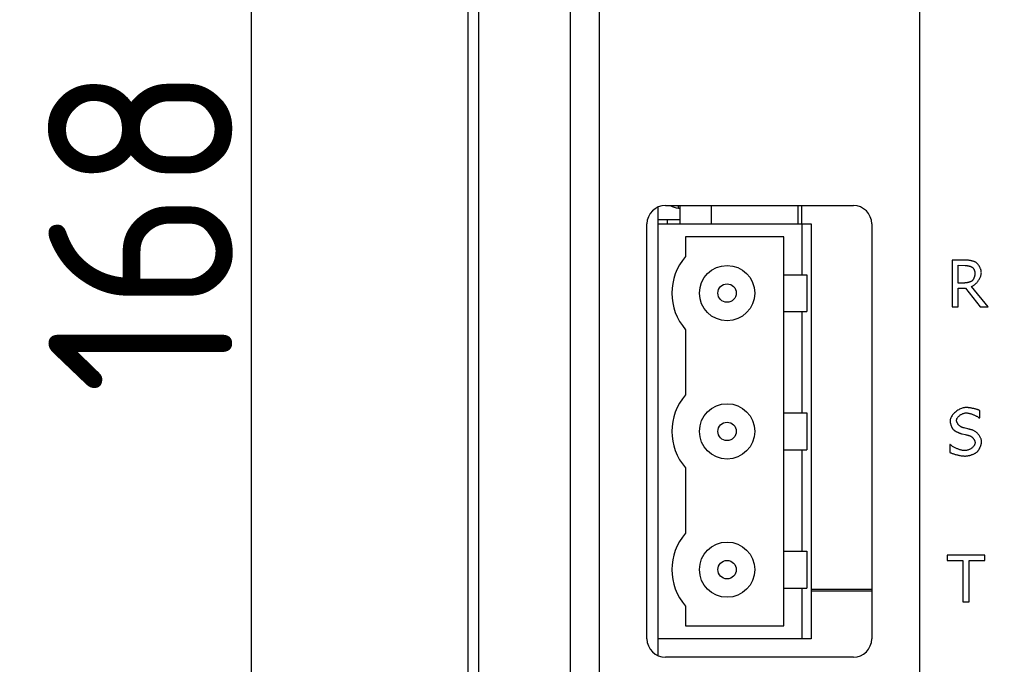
# Model space of a CAD drawing. Header units: millimetres. Extents: x 1026 to 1372, y 127 to 478.
# Tile 13 of 33: x 1046 to 1100, y 320 to 355. Entities that reach past the tile are written whole.
import ezdxf

# ---------------------------------------------------------------- set-up
doc = ezdxf.new("R2010")
doc.units = ezdxf.units.MM
doc.layers.get('Defpoints').update_dxf_attribs({"color": 8})
doc.styles.add('Dimemsions', font='isocp.shx', dxfattribs={"bigfont": 'chineset.shx'})
doc.dimstyles.new('ISO-25', dxfattribs={"dimtxt": 3, "dimasz": 3, "dimexe": 1, "dimexo": 1, "dimgap": 1, "dimtad": 1, "dimdsep": 46, "dimtxsty": 'Dimemsions', "dimcen": 0, "dimclrd": 2, "dimclre": 2, "dimclrt": 2, "dimazin": 2, "dimtfac": 1, "dimtmove": 0, "dimatfit": 3, "dimfxl": 0, "dimarcsym": 0})

# ---------------------------------------------------------------- blocks, each defined once
blk = doc.blocks.new('*D12')
at = {"color": 2, "lineweight": -2}
for p, q in [((1074.799, 427.284), (1058.028, 427.284)), ((1059.028, 421.284), (1059.028, 265.284)), ((1098.899, 259.284), (1058.028, 259.284))]:
    blk.add_line(p, q, dxfattribs=at)
at = {"color": 2}
for points in [[(1058.028, 421.284), (1060.028, 421.284), (1059.028, 427.284)], [(1058.028, 265.284), (1060.028, 265.284), (1059.028, 259.284)]]:
    blk.add_solid(points, dxfattribs=at)
at = {"layer": 'Defpoints', "color": 0}
for p in [(1075.799, 427.284), (1059.028, 259.284), (1099.899, 259.284)]:
    blk.add_point(p, dxfattribs=at)
at = {"color": 2, "insert": (1053.028, 343.284), "char_height": 10, "attachment_point": 5, "rotation": 90, "style": 'Dimemsions'}
blk.add_mtext('168', dxfattribs=at)

msp = doc.modelspace()

# ---------------------------------------------------------------- linework, layer by layer
at = {"color": 7, "linetype": 'Continuous'}
for p, q in [((1070.806, 272.277), (1070.806, 422.291)), ((1071.37, 417.498), (1071.37, 277.07)), ((1076.363, 277.07), (1076.363, 417.498)), ((1077.906, 375.284), (1077.906, 283.134)), ((1095.306, 283.134), (1095.306, 375.284)), ((1081.106, 320.204), (1081.106, 344.513)), ((1081.506, 344.609), (1091.706, 344.609)), ((1082.218, 344.47), (1082.218, 344.609)), ((1082.218, 344.47), (1082.306, 344.462)), ((1082.306, 343.609), (1082.306, 344.609)), ((1084.006, 343.609), (1084.006, 344.609)), ((1088.706, 343.609), (1088.706, 344.609)), ((1088.906, 343.609), (1088.906, 344.609)), ((1080.506, 321.109), (1080.506, 343.609)), ((1081.106, 343.859), (1082.306, 343.859)), ((1081.106, 343.609), (1089.426, 343.609)), ((1081.606, 343.859), (1081.606, 343.609)), ((1088.926, 340.859), (1088.926, 343.609)), ((1089.426, 343.609), (1089.426, 321.109)), ((1092.706, 343.609), (1092.706, 321.109)), ((1082.606, 342.909), (1082.606, 341.843)), ((1087.926, 342.909), (1082.606, 342.909)), ((1087.926, 321.809), (1087.926, 342.909)), ((1097.063, 341.654), (1097.063, 339.114)), ((1097.718, 341.654), (1097.063, 341.654)), ((1097.745, 341.654), (1097.718, 341.654)), ((1097.774, 341.653), (1097.745, 341.654)), ((1097.803, 341.652), (1097.774, 341.653)), ((1097.832, 341.65), (1097.803, 341.652)), ((1097.862, 341.648), (1097.832, 341.65)), ((1097.892, 341.645), (1097.862, 341.648)), ((1097.922, 341.642), (1097.892, 341.645)), ((1097.952, 341.638), (1097.922, 341.642)), ((1097.983, 341.634), (1097.952, 341.638)), ((1098.013, 341.63), (1097.983, 341.634)), ((1098.043, 341.625), (1098.013, 341.63)), ((1098.072, 341.619), (1098.043, 341.625)), ((1098.102, 341.613), (1098.072, 341.619)), ((1098.13, 341.607), (1098.102, 341.613)), ((1098.158, 341.6), (1098.13, 341.607)), ((1098.185, 341.593), (1098.158, 341.6)), ((1098.212, 341.585), (1098.185, 341.593)), ((1098.237, 341.577), (1098.212, 341.585)), ((1098.262, 341.569), (1098.237, 341.577)), ((1098.285, 341.56), (1098.262, 341.569)), ((1098.307, 341.551), (1098.285, 341.56)), ((1098.327, 341.541), (1098.307, 341.551)), ((1098.346, 341.531), (1098.327, 341.541)), ((1098.364, 341.52), (1098.346, 341.531)), ((1098.381, 341.508), (1098.364, 341.52)), ((1098.398, 341.495), (1098.381, 341.508)), ((1098.415, 341.479), (1098.398, 341.495)), ((1098.432, 341.463), (1098.415, 341.479)), ((1098.449, 341.444), (1098.432, 341.463)), ((1098.465, 341.425), (1098.449, 341.444)), ((1097.401, 340.406), (1097.401, 341.37)), ((1097.401, 341.37), (1097.768, 341.36)), ((1097.768, 341.36), (1097.786, 341.359)), ((1097.786, 341.359), (1097.804, 341.358)), ((1097.804, 341.358), (1097.823, 341.357)), ((1097.823, 341.357), (1097.842, 341.355)), ((1097.842, 341.355), (1097.862, 341.352)), ((1097.862, 341.352), (1097.881, 341.35)), ((1097.881, 341.35), (1097.9, 341.347)), ((1097.9, 341.347), (1097.92, 341.343)), ((1097.92, 341.343), (1097.939, 341.34)), ((1097.939, 341.34), (1097.958, 341.336)), ((1097.958, 341.336), (1097.977, 341.332)), ((1097.977, 341.332), (1097.995, 341.328)), ((1097.995, 341.328), (1098.013, 341.323)), ((1098.013, 341.323), (1098.03, 341.318)), ((1098.03, 341.318), (1098.047, 341.314)), ((1098.047, 341.314), (1098.063, 341.308)), ((1098.063, 341.308), (1098.079, 341.303)), ((1098.079, 341.303), (1098.093, 341.298)), ((1098.093, 341.298), (1098.107, 341.292)), ((1098.107, 341.292), (1098.12, 341.286)), ((1098.12, 341.286), (1098.132, 341.281)), ((1098.132, 341.281), (1098.142, 341.275)), ((1098.142, 341.275), (1098.152, 341.269)), ((1098.152, 341.269), (1098.162, 341.261)), ((1098.162, 341.261), (1098.172, 341.252)), ((1098.172, 341.252), (1098.182, 341.242)), ((1098.182, 341.242), (1098.192, 341.231)), ((1098.192, 341.231), (1098.202, 341.22)), ((1098.202, 341.22), (1098.211, 341.207)), ((1098.211, 341.207), (1098.22, 341.194)), ((1098.22, 341.194), (1098.229, 341.18)), ((1098.229, 341.18), (1098.238, 341.165)), ((1098.238, 341.165), (1098.246, 341.15)), ((1098.246, 341.15), (1098.254, 341.135)), ((1098.254, 341.135), (1098.261, 341.119)), ((1098.261, 341.119), (1098.268, 341.103)), ((1098.268, 341.103), (1098.275, 341.087)), ((1098.275, 341.087), (1098.281, 341.07)), ((1098.281, 341.07), (1098.286, 341.054)), ((1098.286, 341.054), (1098.291, 341.037)), ((1098.291, 341.037), (1098.296, 341.021)), ((1098.296, 341.021), (1098.299, 341.005)), ((1098.299, 341.005), (1098.302, 340.989)), ((1098.302, 340.989), (1098.305, 340.973)), ((1098.305, 340.973), (1098.307, 340.958)), ((1098.307, 340.912), (1098.306, 340.895)), ((1098.307, 340.958), (1098.308, 340.943)), ((1098.308, 340.929), (1098.307, 340.912)), ((1098.308, 340.943), (1098.308, 340.929)), ((1098.482, 341.404), (1098.465, 341.425)), ((1098.498, 341.382), (1098.482, 341.404)), ((1098.514, 341.359), (1098.498, 341.382)), ((1098.529, 341.335), (1098.514, 341.359)), ((1098.544, 341.31), (1098.529, 341.335)), ((1098.558, 341.285), (1098.544, 341.31)), ((1098.572, 341.258), (1098.558, 341.285)), ((1098.584, 341.232), (1098.572, 341.258)), ((1098.596, 341.205), (1098.584, 341.232)), ((1098.607, 341.178), (1098.596, 341.205)), ((1098.617, 341.15), (1098.607, 341.178)), ((1098.626, 341.123), (1098.617, 341.15)), ((1098.634, 341.096), (1098.626, 341.123)), ((1098.64, 341.069), (1098.634, 341.096)), ((1098.645, 341.042), (1098.64, 341.069)), ((1098.649, 341.015), (1098.645, 341.042)), ((1098.646, 340.893), (1098.651, 340.929)), ((1098.651, 340.989), (1098.649, 341.015)), ((1098.652, 340.964), (1098.651, 340.989)), ((1098.651, 340.929), (1098.652, 340.964)), ((1087.926, 340.859), (1089.182, 340.859)), ((1089.182, 340.859), (1089.182, 338.859)), ((1097.716, 340.407), (1097.401, 340.406)), ((1097.735, 340.407), (1097.716, 340.407)), ((1097.756, 340.408), (1097.735, 340.407)), ((1097.776, 340.409), (1097.756, 340.408)), ((1097.798, 340.411), (1097.776, 340.409)), ((1097.819, 340.414), (1097.798, 340.411)), ((1097.841, 340.417), (1097.819, 340.414)), ((1097.863, 340.42), (1097.841, 340.417)), ((1097.886, 340.424), (1097.863, 340.42)), ((1097.908, 340.429), (1097.886, 340.424)), ((1097.93, 340.433), (1097.908, 340.429)), ((1097.952, 340.439), (1097.93, 340.433)), ((1097.973, 340.444), (1097.952, 340.439)), ((1097.994, 340.45), (1097.973, 340.444)), ((1098.015, 340.457), (1097.994, 340.45)), ((1098.035, 340.463), (1098.015, 340.457)), ((1098.054, 340.471), (1098.035, 340.463)), ((1098.072, 340.478), (1098.054, 340.471)), ((1098.089, 340.486), (1098.072, 340.478)), ((1098.106, 340.495), (1098.089, 340.486)), ((1098.121, 340.503), (1098.106, 340.495)), ((1098.135, 340.512), (1098.121, 340.503)), ((1098.147, 340.522), (1098.135, 340.512)), ((1098.158, 340.532), (1098.147, 340.522)), ((1098.167, 340.541), (1098.158, 340.532)), ((1098.177, 340.551), (1098.167, 340.541)), ((1098.186, 340.563), (1098.177, 340.551)), ((1098.195, 340.576), (1098.186, 340.563)), ((1098.204, 340.59), (1098.195, 340.576)), ((1098.213, 340.604), (1098.204, 340.59)), ((1098.221, 340.62), (1098.213, 340.604)), ((1098.23, 340.636), (1098.221, 340.62)), ((1098.238, 340.653), (1098.23, 340.636)), ((1098.246, 340.67), (1098.238, 340.653)), ((1098.253, 340.688), (1098.246, 340.67)), ((1098.26, 340.707), (1098.253, 340.688)), ((1098.267, 340.725), (1098.26, 340.707)), ((1098.273, 340.744), (1098.267, 340.725)), ((1098.279, 340.763), (1098.273, 340.744)), ((1098.285, 340.783), (1098.279, 340.763)), ((1098.29, 340.802), (1098.285, 340.783)), ((1098.294, 340.821), (1098.29, 340.802)), ((1098.298, 340.84), (1098.294, 340.821)), ((1098.301, 340.858), (1098.298, 340.84)), ((1098.304, 340.877), (1098.301, 340.858)), ((1098.306, 340.895), (1098.304, 340.877)), ((1098.34, 340.362), (1098.37, 340.391)), ((1098.37, 340.391), (1098.399, 340.421)), ((1098.399, 340.421), (1098.427, 340.453)), ((1098.427, 340.453), (1098.454, 340.487)), ((1098.454, 340.487), (1098.48, 340.521)), ((1098.48, 340.521), (1098.504, 340.557)), ((1098.504, 340.557), (1098.528, 340.593)), ((1098.528, 340.593), (1098.549, 340.63)), ((1098.549, 340.63), (1098.57, 340.668)), ((1098.57, 340.668), (1098.588, 340.705)), ((1098.588, 340.705), (1098.604, 340.743)), ((1098.604, 340.743), (1098.618, 340.781)), ((1098.618, 340.781), (1098.63, 340.819)), ((1098.63, 340.819), (1098.639, 340.856)), ((1098.639, 340.856), (1098.646, 340.893)), ((1097.401, 339.114), (1097.401, 340.124)), ((1097.401, 340.124), (1097.788, 340.124)), ((1097.788, 340.124), (1098.59, 339.114)), ((1098.125, 340.219), (1098.156, 340.232)), ((1099.029, 339.114), (1098.125, 340.219)), ((1098.156, 340.232), (1098.187, 340.247)), ((1098.187, 340.247), (1098.218, 340.266)), ((1098.218, 340.266), (1098.249, 340.286)), ((1098.249, 340.286), (1098.279, 340.309)), ((1098.279, 340.309), (1098.31, 340.335)), ((1098.31, 340.335), (1098.34, 340.362)), ((1087.926, 338.859), (1089.182, 338.859)), ((1088.926, 333.359), (1088.926, 338.859)), ((1097.063, 339.114), (1097.401, 339.114)), ((1098.59, 339.114), (1099.029, 339.114)), ((1082.606, 337.874), (1082.606, 334.343)), ((1097.286, 333.441), (1097.243, 333.406)), ((1097.331, 333.474), (1097.286, 333.441)), ((1097.376, 333.505), (1097.331, 333.474)), ((1097.423, 333.534), (1097.376, 333.505)), ((1097.471, 333.56), (1097.423, 333.534)), ((1097.52, 333.584), (1097.471, 333.56)), ((1097.569, 333.604), (1097.52, 333.584)), ((1097.618, 333.621), (1097.569, 333.604)), ((1097.667, 333.635), (1097.618, 333.621)), ((1097.715, 333.645), (1097.667, 333.635)), ((1097.763, 333.652), (1097.715, 333.645)), ((1097.81, 333.654), (1097.763, 333.652)), ((1097.838, 333.653), (1097.81, 333.654)), ((1097.867, 333.652), (1097.838, 333.653)), ((1097.898, 333.65), (1097.867, 333.652)), ((1097.929, 333.647), (1097.898, 333.65)), ((1097.962, 333.644), (1097.929, 333.647)), ((1097.996, 333.639), (1097.962, 333.644)), ((1098.03, 333.634), (1097.996, 333.639)), ((1098.065, 333.629), (1098.03, 333.634)), ((1098.101, 333.623), (1098.065, 333.629)), ((1098.136, 333.616), (1098.101, 333.623)), ((1098.172, 333.609), (1098.136, 333.616)), ((1098.207, 333.602), (1098.172, 333.609)), ((1098.243, 333.594), (1098.207, 333.602)), ((1098.277, 333.585), (1098.243, 333.594)), ((1098.312, 333.576), (1098.277, 333.585)), ((1098.345, 333.567), (1098.312, 333.576)), ((1098.378, 333.558), (1098.345, 333.567)), ((1098.409, 333.549), (1098.378, 333.558)), ((1098.439, 333.539), (1098.409, 333.549)), ((1098.468, 333.529), (1098.439, 333.539)), ((1098.495, 333.519), (1098.468, 333.529)), ((1098.521, 333.509), (1098.495, 333.519)), ((1098.544, 333.499), (1098.521, 333.509)), ((1098.566, 333.489), (1098.544, 333.499)), ((1098.566, 333.086), (1098.566, 333.489)), ((1087.926, 333.359), (1089.182, 333.359)), ((1089.182, 333.359), (1089.182, 331.359)), ((1096.959, 332.966), (1096.956, 332.927)), ((1096.956, 332.927), (1096.956, 332.908)), ((1096.956, 332.908), (1096.958, 332.889)), ((1096.958, 332.889), (1096.96, 332.868)), ((1096.966, 333.006), (1096.959, 332.966)), ((1096.978, 333.047), (1096.966, 333.006)), ((1096.993, 333.088), (1096.978, 333.047)), ((1097.013, 333.13), (1096.993, 333.088)), ((1097.037, 333.171), (1097.013, 333.13)), ((1097.064, 333.212), (1097.037, 333.171)), ((1097.095, 333.253), (1097.064, 333.212)), ((1097.128, 333.293), (1097.095, 333.253)), ((1097.164, 333.332), (1097.128, 333.293)), ((1097.203, 333.37), (1097.164, 333.332)), ((1097.243, 333.406), (1097.203, 333.37)), ((1097.308, 332.962), (1097.31, 332.985)), ((1097.309, 332.942), (1097.308, 332.962)), ((1097.312, 332.921), (1097.309, 332.942)), ((1097.31, 332.985), (1097.314, 333.008)), ((1097.316, 332.901), (1097.312, 332.921)), ((1097.314, 333.008), (1097.321, 333.031)), ((1097.321, 332.88), (1097.316, 332.901)), ((1097.321, 333.031), (1097.331, 333.054)), ((1097.331, 333.054), (1097.343, 333.077)), ((1097.343, 333.077), (1097.357, 333.1)), ((1097.357, 333.1), (1097.374, 333.123)), ((1097.374, 333.123), (1097.392, 333.145)), ((1097.392, 333.145), (1097.412, 333.167)), ((1097.412, 333.167), (1097.434, 333.189)), ((1097.434, 333.189), (1097.458, 333.209)), ((1097.458, 333.209), (1097.483, 333.229)), ((1097.483, 333.229), (1097.509, 333.248)), ((1097.509, 333.248), (1097.536, 333.266)), ((1097.536, 333.266), (1097.564, 333.282)), ((1097.564, 333.282), (1097.593, 333.298)), ((1097.593, 333.298), (1097.622, 333.312)), ((1097.622, 333.312), (1097.652, 333.324)), ((1097.652, 333.324), (1097.682, 333.335)), ((1097.682, 333.335), (1097.713, 333.344)), ((1097.713, 333.344), (1097.743, 333.352)), ((1097.743, 333.352), (1097.773, 333.357)), ((1097.773, 333.357), (1097.803, 333.36)), ((1097.803, 333.36), (1097.833, 333.361)), ((1097.833, 333.361), (1097.86, 333.361)), ((1097.86, 333.361), (1097.888, 333.358)), ((1097.888, 333.358), (1097.918, 333.354)), ((1097.918, 333.354), (1097.949, 333.349)), ((1097.949, 333.349), (1097.981, 333.342)), ((1097.981, 333.342), (1098.014, 333.334)), ((1098.014, 333.334), (1098.048, 333.325)), ((1098.048, 333.325), (1098.082, 333.315)), ((1098.082, 333.315), (1098.116, 333.303)), ((1098.116, 333.303), (1098.151, 333.291)), ((1098.151, 333.291), (1098.185, 333.279)), ((1098.185, 333.279), (1098.219, 333.265)), ((1098.219, 333.265), (1098.253, 333.251)), ((1098.253, 333.251), (1098.286, 333.237)), ((1098.286, 333.237), (1098.318, 333.222)), ((1098.318, 333.222), (1098.35, 333.207)), ((1098.35, 333.207), (1098.38, 333.191)), ((1098.38, 333.191), (1098.408, 333.176)), ((1098.408, 333.176), (1098.435, 333.16)), ((1098.435, 333.16), (1098.461, 333.145)), ((1098.461, 333.145), (1098.484, 333.129)), ((1098.484, 333.129), (1098.506, 333.114)), ((1098.506, 333.114), (1098.525, 333.1)), ((1098.525, 333.1), (1098.541, 333.086)), ((1098.541, 333.086), (1098.566, 333.086)), ((1096.96, 332.868), (1096.963, 332.848)), ((1096.963, 332.848), (1096.966, 332.826)), ((1096.966, 332.826), (1096.971, 332.805)), ((1096.971, 332.805), (1096.976, 332.783)), ((1096.976, 332.783), (1096.981, 332.761)), ((1096.981, 332.761), (1096.988, 332.739)), ((1096.988, 332.739), (1096.994, 332.717)), ((1096.994, 332.717), (1097.001, 332.695)), ((1097.001, 332.695), (1097.009, 332.674)), ((1097.009, 332.674), (1097.017, 332.652)), ((1097.017, 332.652), (1097.026, 332.632)), ((1097.026, 332.632), (1097.034, 332.611)), ((1097.034, 332.611), (1097.043, 332.592)), ((1097.043, 332.592), (1097.053, 332.573)), ((1097.053, 332.573), (1097.062, 332.555)), ((1097.062, 332.555), (1097.072, 332.537)), ((1097.072, 332.537), (1097.081, 332.521)), ((1097.081, 332.521), (1097.091, 332.506)), ((1097.091, 332.506), (1097.101, 332.492)), ((1097.101, 332.492), (1097.111, 332.479)), ((1097.111, 332.479), (1097.121, 332.468)), ((1097.121, 332.468), (1097.131, 332.457)), ((1097.131, 332.457), (1097.143, 332.447)), ((1097.143, 332.447), (1097.156, 332.436)), ((1097.156, 332.436), (1097.171, 332.425)), ((1097.171, 332.425), (1097.186, 332.414)), ((1097.186, 332.414), (1097.202, 332.402)), ((1097.202, 332.402), (1097.219, 332.391)), ((1097.219, 332.391), (1097.236, 332.38)), ((1097.236, 332.38), (1097.254, 332.369)), ((1097.254, 332.369), (1097.273, 332.358)), ((1097.273, 332.358), (1097.292, 332.348)), ((1097.329, 332.859), (1097.321, 332.88)), ((1097.337, 332.839), (1097.329, 332.859)), ((1097.347, 332.818), (1097.337, 332.839)), ((1097.358, 332.798), (1097.347, 332.818)), ((1097.371, 332.778), (1097.358, 332.798)), ((1097.384, 332.758), (1097.371, 332.778)), ((1097.398, 332.739), (1097.384, 332.758)), ((1097.414, 332.721), (1097.398, 332.739)), ((1097.43, 332.703), (1097.414, 332.721)), ((1097.447, 332.685), (1097.43, 332.703)), ((1097.464, 332.669), (1097.447, 332.685)), ((1097.482, 332.653), (1097.464, 332.669)), ((1097.501, 332.638), (1097.482, 332.653)), ((1097.52, 332.624), (1097.501, 332.638)), ((1097.539, 332.612), (1097.52, 332.624)), ((1097.559, 332.6), (1097.539, 332.612)), ((1097.579, 332.59), (1097.559, 332.6)), ((1097.599, 332.581), (1097.579, 332.59)), ((1097.619, 332.573), (1097.599, 332.581)), ((1097.639, 332.567), (1097.619, 332.573)), ((1097.654, 332.563), (1097.639, 332.567)), ((1097.67, 332.559), (1097.654, 332.563)), ((1097.688, 332.554), (1097.67, 332.559)), ((1097.729, 332.544), (1097.688, 332.554)), ((1097.775, 332.532), (1097.729, 332.544)), ((1097.927, 332.494), (1097.775, 332.532)), ((1097.978, 332.481), (1097.927, 332.494)), ((1098.003, 332.475), (1097.978, 332.481)), ((1098.027, 332.469), (1098.003, 332.475)), ((1098.05, 332.463), (1098.027, 332.469)), ((1098.073, 332.457), (1098.05, 332.463)), ((1098.093, 332.452), (1098.073, 332.457)), ((1098.113, 332.447), (1098.093, 332.452)), ((1098.13, 332.442), (1098.113, 332.447)), ((1098.146, 332.437), (1098.13, 332.442)), ((1098.16, 332.433), (1098.146, 332.437)), ((1098.193, 332.422), (1098.16, 332.433)), ((1098.225, 332.408), (1098.193, 332.422)), ((1098.257, 332.392), (1098.225, 332.408)), ((1098.288, 332.374), (1098.257, 332.392)), ((1098.319, 332.354), (1098.288, 332.374)), ((1098.349, 332.333), (1098.319, 332.354)), ((1097.292, 332.348), (1097.311, 332.337)), ((1097.311, 332.337), (1097.331, 332.327)), ((1097.331, 332.327), (1097.351, 332.317)), ((1097.351, 332.317), (1097.371, 332.308)), ((1097.371, 332.308), (1097.391, 332.299)), ((1097.391, 332.299), (1097.411, 332.29)), ((1097.411, 332.29), (1097.431, 332.282)), ((1097.431, 332.282), (1097.45, 332.274)), ((1097.45, 332.274), (1097.469, 332.267)), ((1097.469, 332.267), (1097.488, 332.26)), ((1097.488, 332.26), (1097.506, 332.254)), ((1097.506, 332.254), (1097.524, 332.248)), ((1097.524, 332.248), (1097.541, 332.244)), ((1097.541, 332.244), (1097.578, 332.234)), ((1097.578, 332.234), (1097.617, 332.225)), ((1097.617, 332.225), (1097.781, 332.185)), ((1097.781, 332.185), (1097.821, 332.175)), ((1097.821, 332.175), (1097.861, 332.165)), ((1097.861, 332.165), (1097.899, 332.155)), ((1097.899, 332.155), (1097.917, 332.151)), ((1097.917, 332.151), (1097.935, 332.146)), ((1097.935, 332.146), (1097.952, 332.141)), ((1097.952, 332.141), (1097.969, 332.137)), ((1097.969, 332.137), (1097.985, 332.133)), ((1097.985, 332.133), (1098, 332.129)), ((1098, 332.129), (1098.02, 332.122)), ((1098.02, 332.122), (1098.04, 332.114)), ((1098.04, 332.114), (1098.06, 332.104)), ((1098.06, 332.104), (1098.079, 332.094)), ((1098.079, 332.094), (1098.098, 332.082)), ((1098.098, 332.082), (1098.117, 332.069)), ((1098.117, 332.069), (1098.135, 332.055)), ((1098.135, 332.055), (1098.153, 332.04)), ((1098.153, 332.04), (1098.17, 332.025)), ((1098.17, 332.025), (1098.187, 332.008)), ((1098.187, 332.008), (1098.202, 331.991)), ((1098.202, 331.991), (1098.217, 331.973)), ((1098.217, 331.973), (1098.231, 331.955)), ((1098.231, 331.955), (1098.244, 331.936)), ((1098.244, 331.936), (1098.256, 331.917)), ((1098.256, 331.917), (1098.268, 331.898)), ((1098.268, 331.898), (1098.278, 331.878)), ((1098.278, 331.878), (1098.287, 331.858)), ((1098.287, 331.858), (1098.294, 331.838)), ((1098.294, 331.838), (1098.301, 331.818)), ((1098.379, 332.309), (1098.349, 332.333)), ((1098.407, 332.284), (1098.379, 332.309)), ((1098.435, 332.258), (1098.407, 332.284)), ((1098.461, 332.23), (1098.435, 332.258)), ((1098.486, 332.201), (1098.461, 332.23)), ((1098.51, 332.172), (1098.486, 332.201)), ((1098.533, 332.141), (1098.51, 332.172)), ((1098.554, 332.11), (1098.533, 332.141)), ((1098.574, 332.078), (1098.554, 332.11)), ((1098.592, 332.046), (1098.574, 332.078)), ((1098.608, 332.014), (1098.592, 332.046)), ((1098.622, 331.982), (1098.608, 332.014)), ((1098.635, 331.949), (1098.622, 331.982)), ((1098.645, 331.917), (1098.635, 331.949)), ((1098.654, 331.885), (1098.645, 331.917)), ((1098.66, 331.854), (1098.654, 331.885)), ((1098.663, 331.823), (1098.66, 331.854)), ((1098.664, 331.793), (1098.663, 331.823)), ((1087.926, 331.359), (1089.182, 331.359)), ((1088.926, 325.859), (1088.926, 331.359)), ((1096.938, 331.645), (1096.938, 331.221)), ((1096.962, 331.645), (1096.938, 331.645)), ((1096.984, 331.625), (1096.962, 331.645)), ((1097.009, 331.605), (1096.984, 331.625)), ((1097.036, 331.586), (1097.009, 331.605)), ((1097.065, 331.566), (1097.036, 331.586)), ((1097.095, 331.547), (1097.065, 331.566)), ((1097.128, 331.527), (1097.095, 331.547)), ((1097.161, 331.508), (1097.128, 331.527)), ((1097.196, 331.49), (1097.161, 331.508)), ((1097.232, 331.472), (1097.196, 331.49)), ((1097.269, 331.454), (1097.232, 331.472)), ((1097.306, 331.438), (1097.269, 331.454)), ((1097.344, 331.421), (1097.306, 331.438)), ((1097.381, 331.406), (1097.344, 331.421)), ((1097.419, 331.392), (1097.381, 331.406)), ((1097.456, 331.378), (1097.419, 331.392)), ((1097.493, 331.366), (1097.456, 331.378)), ((1097.53, 331.355), (1097.493, 331.366)), ((1097.565, 331.345), (1097.53, 331.355)), ((1097.599, 331.336), (1097.565, 331.345)), ((1097.632, 331.329), (1097.599, 331.336)), ((1097.663, 331.323), (1097.632, 331.329)), ((1097.693, 331.319), (1097.663, 331.323)), ((1097.721, 331.316), (1097.693, 331.319)), ((1097.746, 331.315), (1097.721, 331.316)), ((1097.781, 331.317), (1097.746, 331.315)), ((1097.816, 331.32), (1097.781, 331.317)), ((1097.851, 331.326), (1097.816, 331.32)), ((1097.886, 331.334), (1097.851, 331.326)), ((1097.92, 331.343), (1097.886, 331.334)), ((1097.953, 331.355), (1097.92, 331.343)), ((1097.986, 331.368), (1097.953, 331.355)), ((1098.018, 331.383), (1097.986, 331.368)), ((1098.049, 331.399), (1098.018, 331.383)), ((1098.078, 331.417), (1098.049, 331.399)), ((1098.107, 331.436), (1098.078, 331.417)), ((1098.134, 331.456), (1098.107, 331.436)), ((1098.16, 331.477), (1098.134, 331.456)), ((1098.185, 331.499), (1098.16, 331.477)), ((1098.207, 331.521), (1098.185, 331.499)), ((1098.228, 331.544), (1098.207, 331.521)), ((1098.247, 331.568), (1098.228, 331.544)), ((1098.263, 331.592), (1098.247, 331.568)), ((1098.278, 331.617), (1098.263, 331.592)), ((1098.29, 331.642), (1098.278, 331.617)), ((1098.3, 331.666), (1098.29, 331.642)), ((1098.307, 331.691), (1098.3, 331.666)), ((1098.301, 331.818), (1098.306, 331.798)), ((1098.306, 331.798), (1098.309, 331.778)), ((1098.311, 331.715), (1098.307, 331.691)), ((1098.309, 331.778), (1098.312, 331.759)), ((1098.313, 331.739), (1098.311, 331.715)), ((1098.312, 331.759), (1098.313, 331.739)), ((1098.461, 331.283), (1098.475, 331.3)), ((1098.475, 331.3), (1098.489, 331.318)), ((1098.489, 331.318), (1098.503, 331.338)), ((1098.503, 331.338), (1098.516, 331.359)), ((1098.516, 331.359), (1098.529, 331.382)), ((1098.529, 331.382), (1098.542, 331.405)), ((1098.542, 331.405), (1098.555, 331.429)), ((1098.555, 331.429), (1098.567, 331.454)), ((1098.567, 331.454), (1098.579, 331.479)), ((1098.579, 331.479), (1098.59, 331.505)), ((1098.59, 331.505), (1098.601, 331.531)), ((1098.601, 331.531), (1098.611, 331.557)), ((1098.611, 331.557), (1098.62, 331.583)), ((1098.62, 331.583), (1098.629, 331.609)), ((1098.629, 331.609), (1098.637, 331.634)), ((1098.637, 331.634), (1098.644, 331.66)), ((1098.644, 331.66), (1098.65, 331.684)), ((1098.65, 331.684), (1098.655, 331.708)), ((1098.655, 331.708), (1098.659, 331.731)), ((1098.659, 331.731), (1098.662, 331.753)), ((1098.662, 331.753), (1098.664, 331.774)), ((1098.664, 331.774), (1098.664, 331.793)), ((1096.938, 331.221), (1096.96, 331.21)), ((1096.96, 331.21), (1096.985, 331.2)), ((1096.985, 331.2), (1097.011, 331.189)), ((1097.011, 331.189), (1097.039, 331.178)), ((1097.039, 331.178), (1097.07, 331.166)), ((1097.07, 331.166), (1097.101, 331.155)), ((1097.101, 331.155), (1097.134, 331.144)), ((1097.134, 331.144), (1097.168, 331.133)), ((1097.168, 331.133), (1097.204, 331.122)), ((1097.204, 331.122), (1097.24, 331.111)), ((1097.24, 331.111), (1097.277, 331.101)), ((1097.277, 331.101), (1097.315, 331.091)), ((1097.315, 331.091), (1097.353, 331.082)), ((1097.353, 331.082), (1097.392, 331.072)), ((1097.392, 331.072), (1097.431, 331.064)), ((1097.431, 331.064), (1097.47, 331.056)), ((1097.47, 331.056), (1097.51, 331.049)), ((1097.51, 331.049), (1097.549, 331.042)), ((1097.549, 331.042), (1097.587, 331.037)), ((1097.587, 331.037), (1097.626, 331.032)), ((1097.626, 331.032), (1097.663, 331.028)), ((1097.663, 331.028), (1097.7, 331.025)), ((1097.7, 331.025), (1097.736, 331.024)), ((1097.736, 331.024), (1097.771, 331.023)), ((1097.771, 331.023), (1097.801, 331.024)), ((1097.801, 331.024), (1097.831, 331.026)), ((1097.831, 331.026), (1097.861, 331.029)), ((1097.861, 331.029), (1097.893, 331.033)), ((1097.893, 331.033), (1097.924, 331.038)), ((1097.924, 331.038), (1097.956, 331.044)), ((1097.956, 331.044), (1097.988, 331.05)), ((1097.988, 331.05), (1098.019, 331.058)), ((1098.019, 331.058), (1098.051, 331.067)), ((1098.051, 331.067), (1098.083, 331.076)), ((1098.083, 331.076), (1098.114, 331.086)), ((1098.114, 331.086), (1098.144, 331.097)), ((1098.144, 331.097), (1098.174, 331.108)), ((1098.174, 331.108), (1098.204, 331.12)), ((1098.204, 331.12), (1098.232, 331.132)), ((1098.232, 331.132), (1098.26, 331.145)), ((1098.26, 331.145), (1098.286, 331.158)), ((1098.286, 331.158), (1098.312, 331.171)), ((1098.312, 331.171), (1098.336, 331.184)), ((1098.336, 331.184), (1098.359, 331.198)), ((1098.359, 331.198), (1098.38, 331.212)), ((1098.38, 331.212), (1098.4, 331.226)), ((1098.4, 331.226), (1098.418, 331.24)), ((1098.418, 331.24), (1098.434, 331.254)), ((1098.434, 331.254), (1098.448, 331.267)), ((1098.448, 331.267), (1098.461, 331.283)), ((1082.606, 330.374), (1082.606, 326.843)), ((1087.926, 325.859), (1089.182, 325.859)), ((1089.182, 325.859), (1089.182, 323.859)), ((1096.804, 325.654), (1096.804, 325.353)), ((1098.846, 325.654), (1096.804, 325.654)), ((1098.846, 325.353), (1098.846, 325.654)), ((1096.804, 325.353), (1097.656, 325.353)), ((1097.656, 325.353), (1097.656, 323.114)), ((1097.993, 323.114), (1097.993, 325.353)), ((1097.993, 325.353), (1098.846, 325.353)), ((1087.926, 323.859), (1089.182, 323.859)), ((1088.926, 321.109), (1088.926, 323.859)), ((1092.706, 323.784), (1089.426, 323.784)), ((1089.426, 323.704), (1092.706, 323.704)), ((1082.606, 322.874), (1082.606, 321.809)), ((1097.656, 323.114), (1097.993, 323.114)), ((1082.606, 321.809), (1087.926, 321.809)), ((1089.426, 321.109), (1081.106, 321.109)), ((1091.706, 320.109), (1081.506, 320.109))]:
    msp.add_line(p, q, dxfattribs=at)
for centre, radius in [((1084.856, 339.859), 1.5), ((1084.856, 339.859), 0.5), ((1084.856, 332.359), 1.5), ((1084.856, 332.359), 0.5), ((1084.856, 324.859), 1.5), ((1084.856, 324.859), 0.5)]:
    msp.add_circle(centre, radius, dxfattribs=at)
for centre, radius, start, end in [((1081.506, 343.609), 1, 90, 180), ((1082.322, 345.666), 1.2, 242.0406, 265), ((1091.706, 343.609), 1, 0, 90), ((1084.856, 339.859), 3, 138.5904, 221.4096), ((1084.856, 332.359), 3, 138.5904, 221.4096), ((1084.856, 324.859), 3, 138.5904, 221.4096), ((1081.506, 321.109), 1, 180, 270), ((1091.706, 321.109), 1, 270, 0)]:
    msp.add_arc(centre, radius, start, end, dxfattribs=at)

# ---------------------------------------------------------------- dimensions: what is measured, and where the dimension line sits
dim = msp.add_linear_dim(base=(1059.028, 259.284), p1=(1075.799, 427.284), p2=(1099.899, 259.284), angle=90, dimstyle='ISO-25', override={"dimtxt": 10, "dimasz": 6})
dim.commit()
dim.dimension.update_dxf_attribs({"geometry": '*D12', "text_midpoint": (1053.028, 343.284)})

doc.saveas('drawing.dxf')
